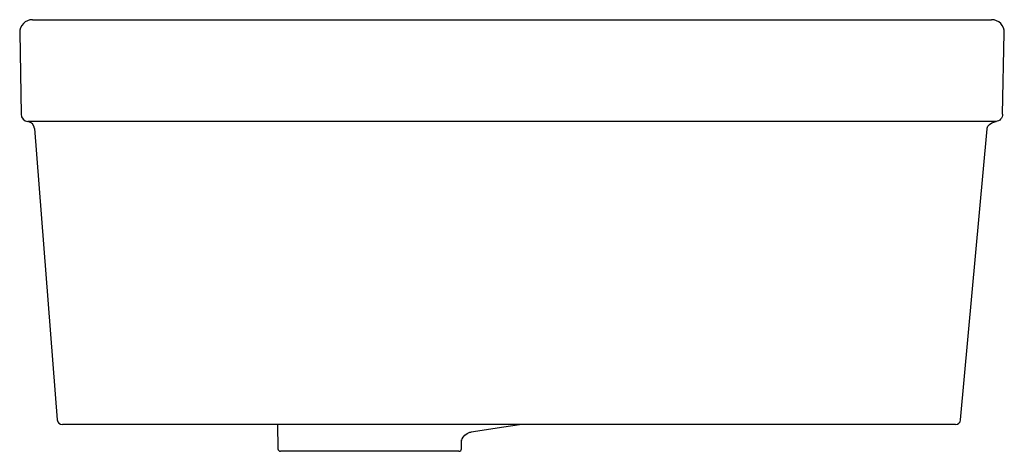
# Model space of a CAD drawing. Header units: millimetres. Extents: x -0.193 to 0.193, y -0.011 to 0.159.
import ezdxf

# ---------------------------------------------------------------- set-up
doc = ezdxf.new("R2010")
doc.units = ezdxf.units.MM
doc.layers.add('BLOCKS', color=3, linetype='Continuous')

msp = doc.modelspace()

# ---------------------------------------------------------------- linework, layer by layer
at = {"layer": 'BLOCKS'}
for p, q in [((-0.1882625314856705, 0.1590000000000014), (0.05803408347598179, 0.1589999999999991)), ((0.05803408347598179, 0.1589999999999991), (0.1882627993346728, 0.1589999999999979)), ((-0.1932617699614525, 0.1539127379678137), (-0.1927030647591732, 0.1219045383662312)), ((0.1926118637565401, 0.1218751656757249), (0.1932617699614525, 0.1538985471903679)), ((0.0595821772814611, 0.1189784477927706), (-0.1900624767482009, 0.1189784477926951)), ((-0.187431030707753, 0.1162397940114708), (-0.1784981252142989, 0.00184013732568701)), ((0.1896418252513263, 0.1189784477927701), (0.0595821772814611, 0.1189784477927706)), ((0.1760968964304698, 0.001812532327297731), (0.1864796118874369, 0.1161752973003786)), ((0.04792127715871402, -4.547473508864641e-16), (-0.1765045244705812, 1.13686837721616e-15)), ((-0.0920339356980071, 0), (-0.09186771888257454, -0.009522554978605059)), ((0.1736870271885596, -1.13686837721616e-15), (0.04792127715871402, -4.547473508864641e-16)), ((0.1741057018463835, -1.818989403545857e-15), (0.1736870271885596, -1.818989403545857e-15)), ((-0.01983341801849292, -0.009522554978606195), (-0.01977251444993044, -0.006033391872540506)), ((-0.02083326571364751, -0.01050510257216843), (-0.09086787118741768, -0.01050510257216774))]:
    msp.add_line(p, q, dxfattribs=at)
at = {"layer": 'BLOCKS', "flags": 128}
for points in [[(0.1925962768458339, 0.1218678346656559), (0.1925363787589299, 0.1213433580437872), (0.1923854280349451, 0.1208370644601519), (0.1921481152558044, 0.1203646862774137), (0.1918318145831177, 0.1199409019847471), (0.1914463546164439, 0.1195788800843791), (0.1910037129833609, 0.1192898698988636), (0.1905176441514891, 0.1190828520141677), (0.1900032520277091, 0.1189642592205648)], [(0.1864796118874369, 0.1161752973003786), (0.186511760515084, 0.1163892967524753), (0.1868262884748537, 0.1171476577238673), (0.1874299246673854, 0.1178433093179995), (0.1883219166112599, 0.1184379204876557), (0.1895493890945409, 0.1188688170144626), (0.1900525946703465, 0.1189550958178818)], [(0.1900032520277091, 0.1189642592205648), (0.1899276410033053, 0.118971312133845), (0.1896418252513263, 0.1189784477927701)], [(-0.01598145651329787, -0.002898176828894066), (-0.003184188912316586, -0.0009341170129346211), (0.00290515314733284, 0)], [(-0.0197773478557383, -0.006350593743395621), (-0.01971304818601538, -0.00606878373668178), (-0.0195355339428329, -0.005576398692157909), (-0.01916467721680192, -0.004904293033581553), (-0.01851557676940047, -0.004138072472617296), (-0.01762818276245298, -0.003476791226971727), (-0.01656469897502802, -0.003026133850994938), (-0.0159740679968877, -0.002937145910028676)]]:
    msp.add_lwpolyline(points, dxfattribs=at)
at = {"layer": 'BLOCKS'}
for centre, radius, start, end in [((-0.1882625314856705, 0.1540000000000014), 0.005000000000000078, 90, 181.0000000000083), ((0.1882627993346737, 0.154), 0.004999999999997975, 358.8373566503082, 90), ((-0.1897035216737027, 0.1219568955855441), 0.0030000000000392, 181.0000000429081, 263.1279988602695), ((-0.1904214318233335, 0.1160000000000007), 0.002999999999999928, 4.584619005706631, 83.12799884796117), ((-0.1765045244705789, 0.002000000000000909), 0.002000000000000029, 184.5846190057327, 270), ((0.1741057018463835, 0.001999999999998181), 0.002000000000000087, 270, 354.6215512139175), ((-0.09086787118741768, -0.009505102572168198), 0.001000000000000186, 181.0000000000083, 270), ((-0.02083326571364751, -0.009505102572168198), 0.001000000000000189, 270, 358.9999999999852)]:
    msp.add_arc(centre, radius, start, end, dxfattribs=at)

doc.saveas('drawing.dxf')
